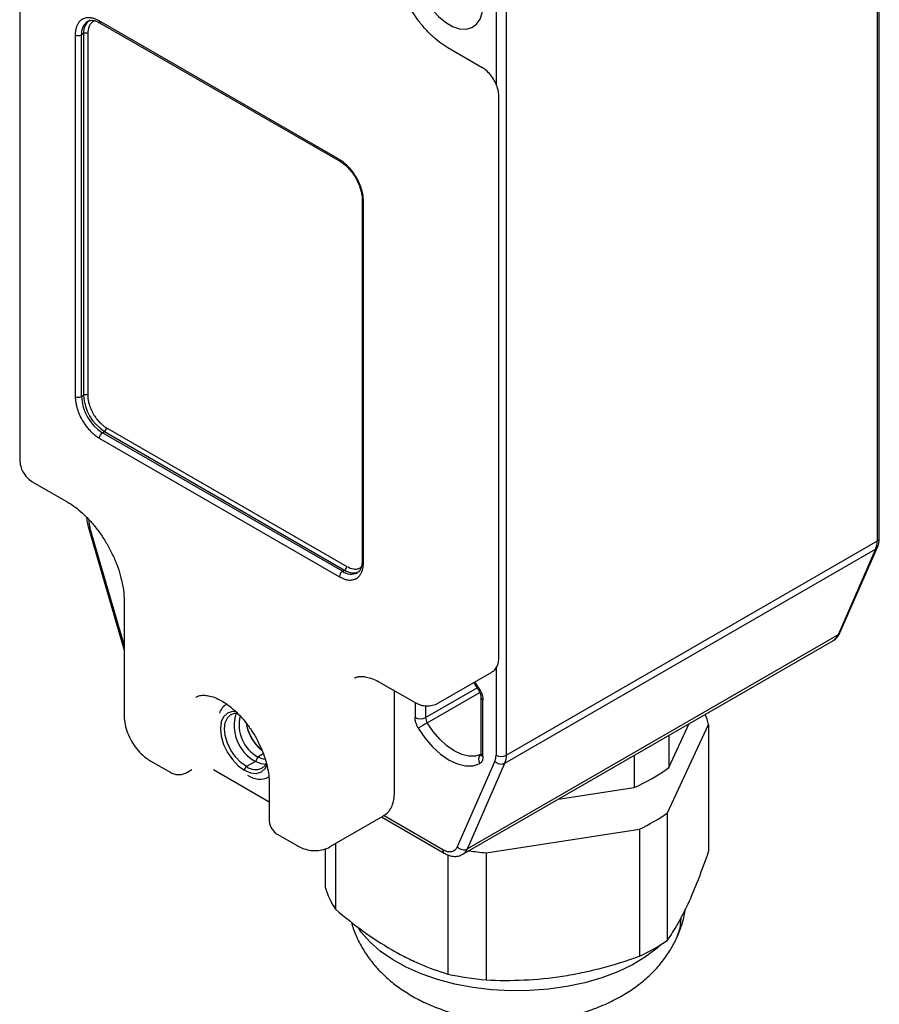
# Model space of a CAD drawing. Header units: millimetres. Extents: x 0 to 559, y 0 to 432.
# Tile 8 of 11: x 452 to 510, y 281 to 347. Entities that reach past the tile are written whole.
import ezdxf

# ---------------------------------------------------------------- set-up
doc = ezdxf.new("R2010")
doc.units = ezdxf.units.MM

msp = doc.modelspace()

# ---------------------------------------------------------------- linework, layer by layer
for p, q in [((510.313, 364.39), (510.313, 312.056)), ((510.459, 312.26), (510.459, 364.594)), ((452.244, 355.653), (452.244, 317.602)), ((484.503, 349.899), (484.503, 342.996)), ((485.21, 297.565), (485.21, 349.899)), ((473.897, 337.896), (457.633, 347.284)), ((457.695, 347.147), (473.959, 337.758)), ((456.007, 346.345), (456.007, 321.849)), ((456.573, 346.427), (456.431, 346.345)), ((456.431, 321.849), (456.431, 346.345)), ((456.573, 346.427), (456.573, 321.931)), ((456.856, 346.427), (456.856, 321.931)), ((483.572, 344.121), (481.239, 345.468)), ((484.691, 304.132), (484.691, 342.183)), ((475.435, 335.201), (475.435, 310.705)), ((475.523, 310.582), (475.523, 335.079)), ((456.431, 321.849), (456.573, 321.931)), ((457.845, 319.399), (457.987, 319.481)), ((457.987, 319.481), (474.25, 310.092)), ((458.128, 319.726), (474.392, 310.337)), ((457.633, 319.032), (473.897, 309.643)), ((474.109, 310.011), (457.845, 319.399)), ((453.136, 316.058), (455.469, 314.711)), ((456.877, 313.046), (459.315, 304.669)), ((459.315, 305.039), (457.003, 312.982)), ((485.108, 297.013), (510.21, 311.504)), ((510.313, 312.056), (485.21, 297.565)), ((510.21, 311.504), (507.665, 305.699)), ((507.795, 305.841), (510.34, 311.645)), ((474.109, 310.011), (474.25, 310.092)), ((459.315, 308.05), (459.315, 300.292)), ((507.665, 305.699), (482.563, 291.208)), ((482.251, 290.845), (507.354, 305.336)), ((484.503, 303.46), (484.503, 297.565)), ((480.616, 301.108), (484.222, 303.19)), ((476.682, 302.465), (479.016, 301.118)), ((479.73, 300.114), (483.219, 302.128)), ((483.402, 302.005), (483.065, 302.522)), ((477.62, 294.986), (477.62, 301.924)), ((479.839, 299.756), (483.396, 301.81)), ((483.473, 301.494), (483.473, 297.664)), ((479.023, 301.115), (479.023, 300.114)), ((479.73, 300.907), (479.73, 300.114)), ((483.619, 297.46), (483.619, 301.29)), ((496.117, 293.65), (498.901, 299.647)), ((496.215, 296.731), (497.593, 299.702)), ((498.901, 299.647), (498.901, 291.035)), ((496.215, 298.906), (496.215, 296.731)), ((468.381, 297.435), (468.205, 297.129)), ((468.742, 297.643), (468.381, 297.435)), ((493.853, 297.542), (493.853, 295.368)), ((461.126, 297.156), (462.47, 296.381)), ((468.205, 297.129), (467.604, 296.782)), ((484.426, 297.151), (481.881, 291.346)), ((482.563, 291.208), (485.108, 297.013)), ((463.619, 296.415), (463.902, 296.579)), ((465.365, 296.579), (469.137, 294.401)), ((469.137, 295.68), (469.137, 293.23)), ((488.707, 294.572), (493.853, 295.368)), ((473.275, 291.367), (476.882, 293.449)), ((480.898, 291.148), (476.917, 293.446)), ((496.117, 285.037), (496.117, 293.65)), ((476.75, 293.373), (481.001, 290.919)), ((469.682, 292.217), (471.026, 291.441)), ((483.829, 290.947), (494.218, 292.554)), ((494.218, 292.554), (494.218, 283.941)), ((473.63, 291.572), (473.63, 287.126)), ((472.935, 291.222), (472.935, 288.623)), ((481.235, 290.807), (481.235, 282.735)), ((483.829, 290.947), (483.829, 282.334))]:
    msp.add_line(p, q)
at = {"flags": 128}
for points in [[(479.023, 351.021), (479.074, 350.44), (479.222, 349.827), (479.462, 349.208), (479.784, 348.61), (480.172, 348.059), (480.611, 347.58), (481.081, 347.194), (481.562, 346.916), (482.032, 346.761), (482.47, 346.733), (482.859, 346.835), (483.181, 347.061), (483.421, 347.403), (483.569, 347.845), (483.619, 348.368)], [(457.003, 312.982), (456.946, 312.993), (456.905, 313.011), (456.881, 313.036), (456.877, 313.046)], [(466.89, 300.503), (466.649, 300.511), (466.312, 300.407), (466.054, 300.167), (465.891, 299.808), (465.836, 299.354), (465.891, 298.836), (466.054, 298.289), (466.312, 297.751), (466.649, 297.258), (467.041, 296.844), (467.462, 296.537)], [(467.604, 296.782), (467.219, 297.062), (466.861, 297.44), (466.554, 297.89), (466.318, 298.382), (466.169, 298.881), (466.119, 299.354), (466.169, 299.768), (466.318, 300.096), (466.554, 300.315), (466.561, 300.32)], [(483.511, 297.637), (483.114, 297.503), (482.664, 297.494), (482.179, 297.609), (481.675, 297.844), (481.171, 298.191), (480.686, 298.636), (480.236, 299.164), (479.839, 299.756)], [(479.241, 299.399), (479.691, 298.728), (480.2, 298.129), (480.75, 297.624), (481.321, 297.232), (481.892, 296.965), (482.443, 296.835), (482.952, 296.846), (483.402, 296.997)], [(468.873, 297.262), (468.75, 297.283), (468.381, 297.435)], [(467.462, 296.537), (467.883, 296.358), (468.275, 296.319), (468.612, 296.423), (468.871, 296.663), (468.979, 296.861)], [(468.923, 296.928), (468.589, 296.965), (468.205, 297.129)], [(481.881, 291.346), (481.812, 291.224), (481.722, 291.126), (481.614, 291.056), (481.491, 291.015), (481.354, 291.004), (481.208, 291.022), (481.055, 291.071), (480.898, 291.148)], [(497.026, 286.517), (496.952, 285.819), (496.734, 285.165), (496.734, 285.165)], [(495.739, 284.781), (495.419, 284.495), (494.634, 283.904), (493.74, 283.368), (492.747, 282.893), (491.668, 282.485), (490.516, 282.15), (489.307, 281.891), (488.056, 281.712), (486.777, 281.615), (485.488, 281.601), (484.204, 281.67), (482.941, 281.822), (481.716, 282.055), (480.544, 282.365), (479.439, 282.75), (478.416, 283.203), (477.487, 283.719), (476.665, 284.293), (475.958, 284.915), (475.377, 285.58), (475.209, 285.815)]]:
    msp.add_lwpolyline(points, dxfattribs=at)
for centre, radius, start, end in [((457.434, 346.443), 1.008, 126.01383, 185.59281), ((457.553, 346.535), 0.986, 125.01333, 186.29885), ((457.78, 347.268), 0.148, 173.70115, 234.98667), ((456.219, 346.755), 0.461, 242.60967, 297.39033), ((456.714, 346.154), 0.307, 62.60967, 117.39033), ((474.047, 337.881), 0.151, 174.40587, 234.00125), ((475.586, 335.216), 0.151, 186.2754, 245.57455), ((456.219, 322.258), 0.461, 242.60967, 297.39033), ((459.502, 321.989), 3.074, 182.60548, 237.39452), ((456.714, 321.658), 0.307, 62.60967, 117.39033), ((459.643, 322.07), 3.074, 182.60548, 237.39452), ((457.821, 319.74), 0.307, 302.60548, 357.39452), ((458.094, 319.011), 0.461, 122.60548, 177.39452), ((510.209, 312.285), 0.251, 294.37466, 354.3052), ((508.933, 312.028), 1.38, 337.6961, 1.18117), ((510.062, 311.77), 0.304, 298.97073, 335.77649), ((474.085, 310.351), 0.307, 302.60548, 357.39452), ((474.836, 310.91), 1.006, 234.38242, 294.30712), ((475.585, 310.72), 0.151, 185.6948, 245.62534), ((474.357, 309.622), 0.461, 122.60548, 177.39452), ((474.692, 310.804), 0.984, 233.6752, 295.30945), ((506.965, 305.984), 0.755, 300.93578, 337.88824), ((507.518, 305.965), 0.304, 298.97037, 335.79594), ((483.614, 301.605), 0.453, 117.93105, 129.5777), ((483.724, 301.52), 0.253, 186.57281, 245.54838), ((466.829, 300.054), 1.114, 120.20053, 161.65139), ((469.563, 299.572), 2.796, 162.60744, 240.93099), ((469.592, 299.617), 2.495, 166.13127, 240.97321), ((479.377, 300.796), 0.769, 242.60967, 297.39033), ((480.456, 300.139), 0.726, 182.01953, 211.83809), ((494.132, 298.312), 4.952, 15.64927, 23.89101), ((470.498, 300.168), 2.946, 189.13049, 230.92386), ((470.987, 300.45), 3.488, 194.68417, 225.31045), ((491.463, 279.617), 23.253, 119.99347, 121.71083), ((483.802, 297.263), 0.481, 135.33429, 213.64986), ((483.723, 297.689), 0.251, 185.6948, 245.62534), ((484.857, 298.247), 0.769, 242.60967, 297.39033), ((483.83, 297.537), 1.38, 337.6961, 1.18117), ((467.769, 296.523), 0.307, 122.60548, 177.39452), ((468.22, 297.641), 1.058, 234.37105, 293.76887), ((484.861, 297.548), 0.59, 222.42047, 294.6677), ((468.502, 297.327), 1.39, 233.4651, 296.59884), ((488.957, 306.576), 12.232, 293.59744, 306.39718), ((489.001, 303.783), 12.382, 294.91842, 305.0762), ((481.136, 291.118), 0.24, 172.74238, 235.96149), ((482.317, 291.744), 0.59, 222.42047, 294.6677), ((481.863, 291.492), 0.755, 300.90743, 337.88906), ((485.843, 312.672), 21.818, 261.63497, 264.70375), ((478.041, 290.084), 5.312, 195.95924, 213.83768), ((489.001, 295.171), 12.382, 294.91842, 305.0762), ((485.771, 303.473), 21.227, 257.66284, 264.75108)]:
    msp.add_arc(centre, radius, start, end)
for points, knots in [([(481.239, 345.468), (481.145, 345.525), (480.871, 345.691), (480.415, 346.04), (479.887, 346.538), (479.387, 347.114), (478.93, 347.751), (478.526, 348.435), (478.186, 349.147), (477.92, 349.869), (477.734, 350.581), (477.635, 351.209), (477.625, 351.578), (477.62, 351.735)], [0, 0, 0, 0, 0.05055, 0.147524, 0.244789, 0.342307, 0.440027, 0.537863, 0.635713, 0.733444, 0.830944, 0.928117, 1, 1, 1, 1]), ([(457.633, 347.284), (457.599, 347.303), (457.531, 347.341), (457.429, 347.388), (457.328, 347.428), (457.229, 347.46), (457.13, 347.484), (457.014, 347.503), (456.882, 347.509), (456.739, 347.496), (456.623, 347.464), (456.539, 347.428), (456.448, 347.38), (456.339, 347.3), (456.221, 347.163), (456.126, 346.997), (456.058, 346.803), (456.015, 346.586), (456.01, 346.425), (456.007, 346.345)], [0, 0, 0, 0, 0.040008, 0.080016, 0.120024, 0.160032, 0.20004, 0.240048, 0.305021, 0.369996, 0.434685, 0.474536, 0.500118, 0.58343, 0.666744, 0.750059, 0.833374, 0.916688, 1, 1, 1, 1]), ([(456.847, 347.252), (456.86, 347.263), (456.927, 347.317), (457.089, 347.337), (457.364, 347.311), (457.582, 347.203), (457.695, 347.147)], [0, 0, 0, 0, 0.078725, 0.392559, 0.68236, 1, 1, 1, 1]), ([(457.346, 347.294), (457.306, 347.282), (457.196, 347.248), (457.058, 347.121), (456.899, 346.873), (456.872, 346.602), (456.856, 346.427)], [0, 0, 0, 0, 0.132533, 0.358226, 0.584582, 1, 1, 1, 1]), ([(484.691, 342.183), (484.688, 342.258), (484.679, 342.471), (484.588, 342.839), (484.4, 343.261), (484.138, 343.645), (483.854, 343.938), (483.654, 344.068), (483.572, 344.121)], [0, 0, 0, 0, 0.104646, 0.294557, 0.483891, 0.673391, 0.86489, 1, 1, 1, 1]), ([(475.523, 335.079), (475.523, 335.118), (475.521, 335.198), (475.511, 335.321), (475.495, 335.447), (475.473, 335.575), (475.445, 335.705), (475.403, 335.863), (475.343, 336.05), (475.259, 336.264), (475.173, 336.448), (475.101, 336.586), (475.013, 336.742), (474.89, 336.939), (474.712, 337.178), (474.521, 337.397), (474.319, 337.593), (474.11, 337.763), (473.968, 337.852), (473.897, 337.896)], [0, 0, 0, 0, 0.040008, 0.080016, 0.120024, 0.160032, 0.20004, 0.240048, 0.3050207, 0.3699962, 0.4346846, 0.4745355, 0.5001179, 0.5834302, 0.6667442, 0.750059, 0.8333737, 0.9166877, 1, 1, 1, 1]), ([(473.959, 337.758), (474.016, 337.723), (474.185, 337.618), (474.468, 337.372), (474.782, 337.006), (475.053, 336.581), (475.262, 336.127), (475.393, 335.681), (475.433, 335.376), (475.435, 335.227), (475.435, 335.201)], [0, 0, 0, 0, 0.076963, 0.225808, 0.375848, 0.526734, 0.677876, 0.828422, 0.969468, 1, 1, 1, 1]), ([(456.007, 321.849), (456.008, 321.809), (456.009, 321.73), (456.019, 321.607), (456.035, 321.481), (456.057, 321.353), (456.086, 321.223), (456.127, 321.065), (456.187, 320.878), (456.271, 320.664), (456.357, 320.48), (456.429, 320.341), (456.517, 320.185), (456.64, 319.989), (456.818, 319.75), (457.009, 319.53), (457.211, 319.335), (457.42, 319.164), (457.562, 319.076), (457.633, 319.032)], [0, 0, 0, 0, 0.040008, 0.080016, 0.120024, 0.160032, 0.20004, 0.240048, 0.305021, 0.369996, 0.434685, 0.474536, 0.500118, 0.58343, 0.666744, 0.750059, 0.833374, 0.916688, 1, 1, 1, 1]), ([(456.856, 321.931), (456.856, 321.893), (456.858, 321.818), (456.869, 321.702), (456.886, 321.583), (456.912, 321.462), (456.962, 321.269), (457.057, 321.002), (457.222, 320.673), (457.424, 320.365), (457.627, 320.127), (457.811, 319.952), (457.968, 319.825), (458.075, 319.759), (458.128, 319.726)], [0, 0, 0, 0, 0.048259, 0.096131, 0.143892, 0.191819, 0.240184, 0.369939, 0.500047, 0.629787, 0.759909, 0.840067, 0.919669, 1, 1, 1, 1]), ([(452.244, 317.602), (452.258, 317.44), (452.282, 317.146), (452.461, 316.727), (452.714, 316.373), (452.966, 316.16), (453.113, 316.072), (453.136, 316.058)], [0, 0, 0, 0, 0.2608612, 0.4738636, 0.724557, 0.9565736, 1, 1, 1, 1]), ([(455.469, 314.711), (455.554, 314.66), (455.803, 314.51), (456.233, 314.189), (456.745, 313.724), (457.245, 313.176), (457.717, 312.56), (458.147, 311.89), (458.523, 311.186), (458.832, 310.466), (459.07, 309.75), (459.229, 309.063), (459.305, 308.492), (459.312, 308.174), (459.315, 308.05)], [0, 0, 0, 0, 0.0456625, 0.1334236, 0.2220575, 0.3116121, 0.4019038, 0.4926758, 0.5836471, 0.6744904, 0.7648631, 0.8544879, 0.943122, 1, 1, 1, 1]), ([(456.78, 313.689), (456.782, 313.606), (456.789, 313.396), (456.844, 313.178), (456.877, 313.046)], [0, 0, 0, 0, 0.395295, 1, 1, 1, 1]), ([(456.926, 313.485), (456.927, 313.453), (456.928, 313.39), (456.938, 313.291), (456.953, 313.19), (456.974, 313.086), (456.994, 313.017), (457.003, 312.982)], [0, 0, 0, 0, 0.201194, 0.400598, 0.599402, 0.798806, 1, 1, 1, 1]), ([(510.34, 311.645), (510.369, 311.722), (510.442, 311.914), (510.453, 312.13), (510.459, 312.26)], [0, 0, 0, 0, 0.399354, 1, 1, 1, 1]), ([(473.897, 309.643), (473.931, 309.624), (473.999, 309.586), (474.101, 309.539), (474.202, 309.499), (474.301, 309.467), (474.4, 309.444), (474.516, 309.425), (474.648, 309.418), (474.791, 309.432), (474.908, 309.463), (474.991, 309.499), (475.082, 309.548), (475.191, 309.628), (475.309, 309.764), (475.404, 309.931), (475.472, 310.125), (475.515, 310.341), (475.52, 310.502), (475.523, 310.582)], [0, 0, 0, 0, 0.040008, 0.080016, 0.120024, 0.160032, 0.20004, 0.240048, 0.305021, 0.369996, 0.434685, 0.474536, 0.500118, 0.58343, 0.666744, 0.750059, 0.833374, 0.916688, 1, 1, 1, 1]), ([(474.392, 310.337), (474.552, 310.264), (474.799, 310.152), (475.094, 310.166), (475.27, 310.22), (475.35, 310.295), (475.378, 310.321)], [0, 0, 0, 0, 0.4210311, 0.6497987, 0.8791881, 1, 1, 1, 1]), ([(475.435, 310.705), (475.433, 310.641), (475.427, 310.455), (475.361, 310.204), (475.248, 310.007), (475.15, 309.947), (475.107, 309.921)], [0, 0, 0, 0, 0.157708, 0.459075, 0.761658, 1, 1, 1, 1]), ([(507.353, 305.337), (507.355, 305.337), (507.467, 305.38), (507.635, 305.552), (507.744, 305.748), (507.795, 305.841)], [0, 0, 0, 0, 0.0086547, 0.5308627, 1, 1, 1, 1]), ([(484.223, 303.204), (484.25, 303.216), (484.374, 303.271), (484.529, 303.47), (484.668, 303.77), (484.683, 304.008), (484.691, 304.132)], [0, 0, 0, 0, 0.081318, 0.381195, 0.677268, 1, 1, 1, 1]), ([(474.928, 302.78), (474.936, 302.786), (475, 302.835), (475.134, 302.872), (475.395, 302.901), (475.726, 302.863), (476.123, 302.746), (476.459, 302.592), (476.646, 302.486), (476.682, 302.465)], [0, 0, 0, 0, 0.031417, 0.25453, 0.437419, 0.609225, 0.79196, 0.959739, 1, 1, 1, 1]), ([(482.977, 302.471), (483.06, 302.359), (483.183, 302.192), (483.29, 302.012), (483.325, 301.954)], [0, 0, 0, 0, 0.674499, 1, 1, 1, 1]), ([(464.175, 301.472), (464.24, 301.509), (464.38, 301.588), (464.662, 301.628), (465.026, 301.6), (465.451, 301.484), (465.772, 301.316), (465.931, 301.233)], [0, 0, 0, 0, 0.180109, 0.389626, 0.585442, 0.794332, 1, 1, 1, 1]), ([(483.325, 301.954), (483.346, 301.916), (483.4, 301.818), (483.453, 301.665), (483.472, 301.55), (483.473, 301.505), (483.473, 301.494)], [0, 0, 0, 0, 0.229787, 0.590383, 0.898681, 1, 1, 1, 1]), ([(483.402, 302.005), (483.419, 301.976), (483.452, 301.918), (483.495, 301.828), (483.532, 301.736), (483.574, 301.613), (483.612, 301.46), (483.617, 301.347), (483.619, 301.29)], [0, 0, 0, 0, 0.124611, 0.248681, 0.373479, 0.500252, 0.748706, 1, 1, 1, 1]), ([(465.931, 301.233), (466.014, 301.183), (466.256, 301.036), (466.668, 300.719), (467.149, 300.26), (467.606, 299.722), (468.025, 299.125), (468.392, 298.483), (468.694, 297.818), (468.923, 297.151), (469.073, 296.505), (469.131, 296.016), (469.136, 295.755), (469.137, 295.68)], [0, 0, 0, 0, 0.051735, 0.151368, 0.251686, 0.352668, 0.454151, 0.555897, 0.657646, 0.759052, 0.859855, 0.959825, 1, 1, 1, 1]), ([(479.016, 301.118), (479.136, 301.06), (479.378, 300.941), (479.789, 300.88), (480.198, 300.93), (480.486, 301.014), (480.605, 301.105), (480.614, 301.112)], [0, 0, 0, 0, 0.239084, 0.482855, 0.730335, 0.980518, 1, 1, 1, 1]), ([(459.315, 300.292), (459.32, 300.169), (459.332, 299.855), (459.444, 299.346), (459.66, 298.781), (459.967, 298.243), (460.357, 297.753), (460.752, 297.391), (461.025, 297.219), (461.126, 297.156)], [0, 0, 0, 0, 0.1013387, 0.2568889, 0.4147089, 0.5738529, 0.7357419, 0.9026883, 1, 1, 1, 1]), ([(466.567, 300.307), (466.602, 300.329), (466.703, 300.392), (466.854, 300.416), (466.984, 300.383), (467.009, 300.377)], [0, 0, 0, 0, 0.302687, 0.863909, 1, 1, 1, 1]), ([(479.241, 299.399), (479.224, 299.428), (479.191, 299.486), (479.148, 299.576), (479.11, 299.668), (479.069, 299.79), (479.031, 299.944), (479.026, 300.057), (479.023, 300.114)], [0, 0, 0, 0, 0.124611, 0.248681, 0.373479, 0.500252, 0.748706, 1, 1, 1, 1]), ([(483.619, 297.46), (483.619, 297.433), (483.617, 297.38), (483.606, 297.305), (483.589, 297.235), (483.556, 297.151), (483.5, 297.061), (483.435, 297.018), (483.402, 296.997)], [0, 0, 0, 0, 0.124611, 0.248681, 0.373479, 0.500252, 0.748706, 1, 1, 1, 1]), ([(483.473, 297.664), (483.472, 297.643), (483.469, 297.597), (483.466, 297.595), (483.465, 297.593)], [0, 0, 0, 0, 0.469222, 1, 1, 1, 1]), ([(484.426, 297.151), (484.436, 297.175), (484.455, 297.222), (484.477, 297.301), (484.492, 297.384), (484.502, 297.472), (484.503, 297.534), (484.503, 297.565)], [0, 0, 0, 0, 0.201194, 0.400598, 0.599402, 0.798806, 1, 1, 1, 1]), ([(468.935, 297.047), (468.925, 297.014), (468.884, 296.878), (468.783, 296.756), (468.676, 296.704), (468.64, 296.686)], [0, 0, 0, 0, 0.173517, 0.717943, 1, 1, 1, 1]), ([(462.47, 296.381), (462.56, 296.338), (462.739, 296.255), (463.042, 296.233), (463.344, 296.28), (463.529, 296.371), (463.619, 296.415)], [0, 0, 0, 0, 0.260004, 0.515876, 0.763703, 1, 1, 1, 1]), ([(476.885, 293.47), (476.94, 293.498), (477.113, 293.587), (477.328, 293.848), (477.517, 294.222), (477.607, 294.612), (477.617, 294.88), (477.62, 294.986)], [0, 0, 0, 0, 0.110886, 0.348839, 0.588075, 0.837386, 1, 1, 1, 1]), ([(469.137, 293.23), (469.144, 293.13), (469.157, 292.924), (469.267, 292.639), (469.438, 292.387), (469.6, 292.274), (469.682, 292.217)], [0, 0, 0, 0, 0.236294, 0.48412, 0.739994, 1, 1, 1, 1]), ([(471.026, 291.441), (471.14, 291.381), (471.407, 291.241), (471.852, 291.115), (472.346, 291.078), (472.817, 291.163), (473.135, 291.266), (473.268, 291.365), (473.273, 291.369)], [0, 0, 0, 0, 0.164142, 0.381191, 0.588288, 0.790397, 0.990765, 1, 1, 1, 1]), ([(481.001, 290.919), (481.075, 290.88), (481.267, 290.779), (481.584, 290.7), (481.943, 290.704), (482.15, 290.799), (482.251, 290.845)], [0, 0, 0, 0, 0.18062, 0.47134, 0.742257, 1, 1, 1, 1]), ([(497.509, 287.494), (497.744, 288.002), (497.978, 288.554), (498.442, 289.739), (498.672, 290.372), (498.901, 291.035)], [0, 0, 0, 0, 0.5, 0.5, 1, 1, 1, 1]), ([(496.117, 285.037), (496.346, 285.36), (496.576, 285.72), (497.04, 286.533), (497.273, 286.987), (497.509, 287.494)], [0, 0, 0, 0, 0.5, 0.5, 1, 1, 1, 1]), ([(473.63, 287.126), (474.255, 286.594), (474.883, 286.096), (476.146, 285.181), (476.78, 284.766), (477.737, 284.212), (478.057, 284.039), (478.698, 283.716), (479.02, 283.567), (479.976, 283.154), (480.608, 282.926), (481.235, 282.735)], [0, 0, 0, 0, 0.25, 0.25, 0.5, 0.5, 0.625, 0.625, 0.75, 0.75, 1, 1, 1, 1]), ([(496.731, 285.159), (496.842, 285.422), (497.079, 285.99), (497.27, 286.657), (497.313, 287.056), (497.32, 287.126)], [0, 0, 0, 0, 0.417047, 0.897328, 1, 1, 1, 1]), ([(474.713, 286.247), (474.751, 286.102), (474.869, 285.658), (475.187, 284.952), (475.652, 284.138), (476.223, 283.375), (476.891, 282.663), (477.657, 282.007), (478.519, 281.412), (479.472, 280.884), (480.507, 280.432), (481.608, 280.062), (482.757, 279.781), (483.938, 279.589), (485.136, 279.486), (486.343, 279.473), (487.548, 279.549), (488.742, 279.716), (489.917, 279.976), (491.063, 280.332), (492.17, 280.788), (493.183, 281.329), (494.086, 281.937), (494.869, 282.592), (495.553, 283.303), (496.132, 284.064), (496.508, 284.693), (496.687, 285.065), (496.731, 285.159)], [0, 0, 0, 0, 0.017212, 0.052902, 0.088883, 0.125457, 0.162922, 0.201531, 0.241427, 0.282555, 0.324631, 0.367232, 0.409877, 0.4524, 0.494794, 0.537151, 0.579618, 0.622316, 0.665414, 0.709066, 0.753356, 0.798216, 0.838444, 0.877585, 0.915522, 0.952346, 0.988027, 1, 1, 1, 1]), ([(483.829, 282.334), (484.683, 282.296), (485.541, 282.293), (487.266, 282.374), (488.133, 282.459), (489.44, 282.66), (489.877, 282.739), (490.753, 282.922), (491.192, 283.026), (492.499, 283.368), (493.362, 283.638), (494.218, 283.941)], [0, 0, 0, 0, 0.25, 0.25, 0.5, 0.5, 0.625, 0.625, 0.75, 0.75, 1, 1, 1, 1])]:
    msp.add_open_spline(points, degree=3, knots=knots)

doc.saveas('drawing.dxf')
